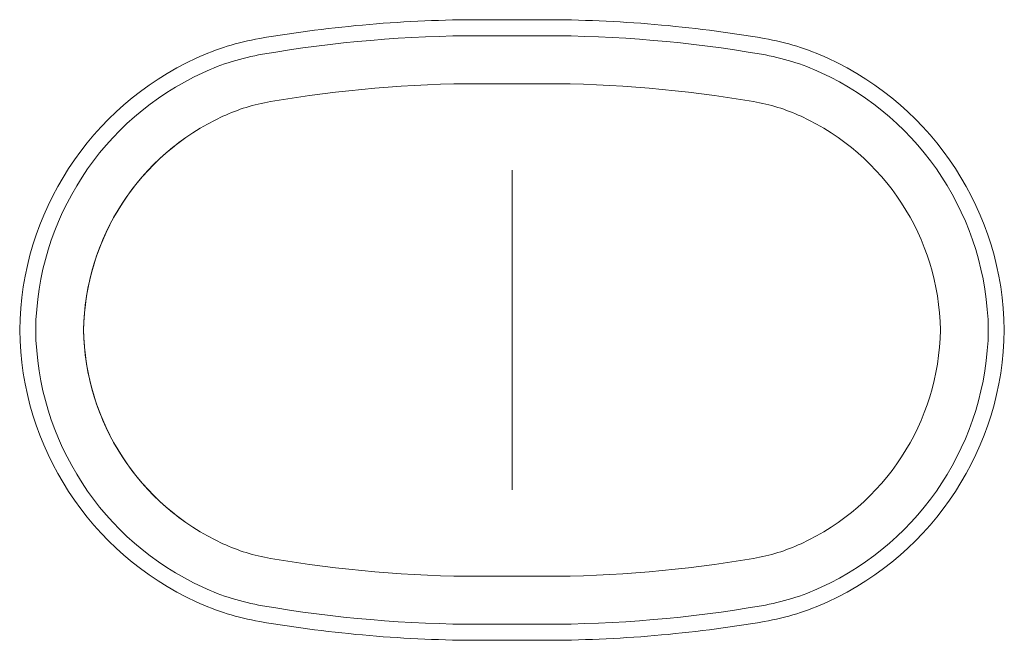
# Model space of a CAD drawing. Header units: inches. Extents: x -154 to 154, y -97 to 97.
import ezdxf

# ---------------------------------------------------------------- set-up
doc = ezdxf.new("R2010")
doc.units = ezdxf.units.IN
doc.layers.add('Unnamed [1]', color=7, linetype='Continuous', lineweight=0)

msp = doc.modelspace()

# ---------------------------------------------------------------- linework, layer by layer
at = {"layer": 'Unnamed [1]', "color": 254, "linetype": 'Continuous', "lineweight": 0}
for p, q in [((-10, 97, 27), (10, 97, 27)), ((10, 97, 27), (-10, 97, 27)), ((-10, 92, 27), (10, 92, 27)), ((10, 92, 27), (-10, 92, 27)), ((-10, 77, 27), (10, 77, 27)), ((10, 77, 200), (-10, 77, 200)), ((10, 77, 27), (-10, 77, 27)), ((-10, 77, 200), (10, 77, 200)), ((10, 77, 200), (-10, 77, 200)), ((0, 50, 27), (0, -50, 27)), ((0, -35.92, 42), (0, 35.92, 42)), ((10, -77, 27), (-10, -77, 27)), ((10, -77, 200), (-10, -77, 200)), ((-10, -77, 27), (10, -77, 27)), ((10, -92, 27), (-10, -92, 27)), ((-10, -92, 27), (10, -92, 27)), ((-10, -97, 27), (10, -97, 27)), ((10, -97, 27), (-10, -97, 27))]:
    msp.add_line(p, q, dxfattribs=at)
for centre, radius, start, end in [((-10, -310.37, 27), 407.37, 90, 99.7386), ((10, -310.37, 27), 407.37, 80.2614, 90), ((-65.38, 12.28, 27), 80, 99.7386, 114.6822), ((-10, -310.37, 27), 402.37, 90, 99.7386), ((10, -310.37, 27), 402.37, 80.2614, 90), ((65.38, 12.28, 27), 80, 65.3178, 80.2614), ((-59.19, -1.17, 27), 94.81, 114.6822, 179.2915), ((-65.38, 12.28, 27), 75, 99.7386, 114.6822), ((65.38, 12.28, 27), 75, 65.3178, 80.2614), ((59.19, -1.17, 27), 94.81, 0.7085, 65.3178), ((-59.19, -1.17, 27), 89.81, 114.6822, 179.2915), ((59.19, -1.17, 27), 89.81, 0.7479, 65.3178), ((-10, -310.37, 200), 387.37, 90, 99.7386), ((-10, -310.37, 27), 387.37, 90, 99.7386), ((10, -310.37, 200), 387.37, 80.2614, 90), ((10, -310.37, 27), 387.37, 80.2614, 90), ((-65.38, 12.28, 200), 60, 99.7386, 114.6822), ((-65.38, 12.28, 27), 60, 99.7386, 114.6822), ((-65.38, 12.28, 200), 60, 99.7386, 114.6822), ((65.38, 12.28, 27), 60, 65.3178, 80.2614), ((65.38, 12.28, 200), 60, 65.3178, 80.2614), ((65.38, 12.28, 200), 60, 65.3178, 80.2614), ((-59.19, -1.17, 200), 74.81, 114.6822, 179.1021), ((-59.19, -1.17, 27), 74.81, 114.6822, 179.2915), ((59.19, -1.17, 27), 74.81, 0.8979, 65.3178), ((59.19, -1.17, 200), 74.81, 0.8979, 65.3178), ((-59.19, 1.17, 27), 89.81, 180.7085, 245.3178), ((-59.19, 1.17, 27), 74.81, 180.7085, 245.3178), ((-59.19, 1.17, 200), 74.81, 180.8979, 245.3178), ((-59.19, 1.17, 27), 94.81, 180.7085, 245.3178), ((59.19, 1.17, 200), 74.81, 294.6822, 359.1021), ((59.19, 1.17, 27), 74.81, 294.6822, 359.1021), ((59.19, 1.17, 27), 89.81, 294.6822, 359.2521), ((59.19, 1.17, 27), 94.81, 294.6822, 359.2915), ((-65.38, -12.28, 27), 60, 245.3178, 260.2614), ((-65.38, -12.28, 200), 60, 245.3178, 260.2614), ((65.38, -12.28, 200), 60, 279.7386, 294.6822), ((65.38, -12.28, 27), 60, 279.7386, 294.6822), ((-10, 310.37, 200), 387.37, 260.2614, 270), ((-10, 310.37, 27), 387.37, 260.2614, 270), ((10, 310.37, 200), 387.37, 270, 279.7386), ((10, 310.37, 27), 387.37, 270, 279.7386), ((-65.38, -12.28, 27), 75, 245.3178, 260.2614), ((65.38, -12.28, 27), 75, 279.7386, 294.6822), ((-65.38, -12.28, 27), 80, 245.3178, 260.2614), ((-10, 310.37, 27), 402.37, 260.2614, 270), ((10, 310.37, 27), 402.37, 270, 279.7386), ((65.38, -12.28, 27), 80, 279.7386, 294.6822), ((-10, 310.37, 27), 407.37, 260.2614, 270), ((10, 310.37, 27), 407.37, 270, 279.7386)]:
    msp.add_arc(centre, radius, start, end, dxfattribs=at)
at = {"layer": 'Unnamed [1]', "color": 254, "linetype": 'Continuous', "lineweight": 0, "extrusion": (-1, 0, 0)}
msp.add_arc((-35.92, 27.89), 14.11, 90, 183.6121, dxfattribs=at)
at = {"layer": 'Unnamed [1]', "color": 254, "linetype": 'Continuous', "lineweight": 0, "extrusion": (1, 0, 0)}
msp.add_arc((-35.92, 27.89), 14.11, 90, 183.6121, dxfattribs=at)

doc.saveas('drawing.dxf')
